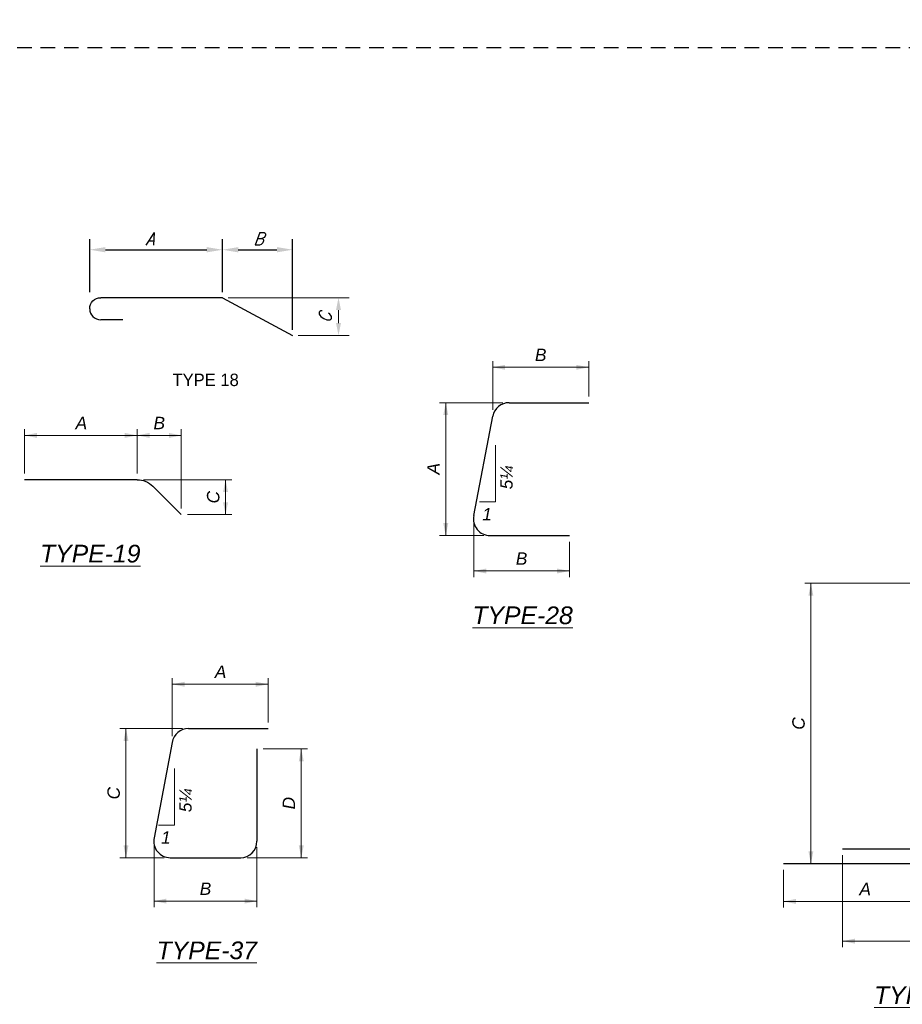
# Paper-space layout 'SL001' of a CAD drawing. Header units: inches. Extents: x -47 to 83, y -66 to 23.
# Tile 2 of 7: x 9 to 18, y -11 to 0. Entities that reach past the tile are written whole.
import ezdxf
from ezdxf.enums import TextEntityAlignment as Align

# ---------------------------------------------------------------- set-up
doc = ezdxf.new("R2010")
doc.units = ezdxf.units.IN
doc.header["$MEASUREMENT"] = 0
doc.linetypes.add('OhDOT_USTN3', pattern=[0.22, 0.165, -0.055])
for name, color, linetype in [('BR_P_Gen_Text', 7, 'Continuous'), ('GM_X_US_Shield', 7, 'Continuous'), ('SH_Cut_Line', 7, 'OhDOT_USTN3'), ('SH_Data', 7, 'Continuous')]:
    doc.layers.add(name, color=color, linetype=linetype)
doc.styles.add('ARCH1', font='romans.shx', dxfattribs={"width": 0.9, "height": 0.375})
doc.styles.add('Font 70-Main Title', font='txt', dxfattribs={"width": 1.15, "height": 0.25})
doc.styles.add('Slanted-Normal', font='font31.shx', dxfattribs={"height": 0.14})
doc.styles.add('Slanted-Normal LS 0.50 Masked', font='ariali.ttf', dxfattribs={"height": 0.14})
doc.styles.add('Slanted-Normal LS 0.50_0', font='font31.shx')
doc.styles.add('Straight-Normal', font='font30.shx', dxfattribs={"height": 0.14})
doc.styles.add('Straight-Sub Title', font='font30.shx', dxfattribs={"height": 0.17})
doc.styles.add('Text - CenterCenter 0.2 Italic Underlined', font='ariali.ttf', dxfattribs={"height": 0.2})
doc.styles.add('Text - LeftTop 0.07 Italic', font='ariali.ttf', dxfattribs={"height": 0.14})
doc.dimstyles.new('Fract  Slanted', dxfattribs={"dimscale": 4, "dimtxt": 0.14, "dimasz": 0.14, "dimexe": 0.07, "dimexo": 0.07, "dimgap": 0.07, "dimtad": 1, "dimdec": 4, "dimzin": 3, "dimdsep": 46, "dimlunit": 4, "dimtxsty": 'Slanted-Normal LS 0.50_0', "dimcen": 0.09, "dimclrd": 97, "dimclre": 97, "dimaunit": 1, "dimadec": 4, "dimazin": 3, "dimtfac": 1, "dimtdec": 4, "dimtmove": 0, "dimatfit": 2, "dimfxl": 1, "dimtzin": 3, "dimlwd": 0, "dimlwe": 0, "dimarcsym": 0})

# ---------------------------------------------------------------- blocks, each defined once
blk = doc.blocks.new('BRDG2')
at = {"layer": 'SH_Cut_Line', "color": 7, "linetype": 'OhDOT_USTN3', "flags": 128}
blk.add_lwpolyline([(0, 22), (34, 22), (34, 0), (0, 0), (0, 22)], close=True, dxfattribs=at)
at = {"layer": 'SH_Data', "style": 'Straight-Normal'}
for tag, p in [('DESIGNAGENCY1', (32.92083249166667, 19.78970776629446)), ('DESIGNAGENCY2', (33.25416515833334, 19.78979109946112))]:
    blk.add_attdef(tag, text='', height=0.14, rotation=90, dxfattribs=at).set_placement(p, align=Align.MIDDLE_CENTER)
blk.add_attdef('REVISED', text='', height=0.14, rotation=90, dxfattribs=at).set_placement((33.47309297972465, 15.52034544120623), align=Align.BOTTOM_CENTER)
at = {"layer": 'SH_Data', "style": 'Straight-Normal', "flags": 8}
for tag, p in [('TITLEAREA2M', (33.04166558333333, 9.537564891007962)), ('TITLEAREA2B', (33.33333166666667, 9.537564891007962))]:
    blk.add_attdef(tag, text='', height=0.14, rotation=90, dxfattribs=at).set_placement(p, align=Align.MIDDLE_CENTER)
at = {"layer": 'SH_Data', "style": 'Font 70-Main Title', "width": 1.15}
blk.add_attdef('TITLEAREA1', text='', height=0.25, rotation=90, dxfattribs=at).set_placement((32.7999994, 3.530035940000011), align=Align.MIDDLE_CENTER)
at = {"layer": 'SH_Data', "style": 'Font 70-Main Title', "width": 1.15, "flags": 8}
blk.add_attdef('PIDNO', (33.32681916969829, 3.618397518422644), '', height=0.15, rotation=90, dxfattribs=at)
at = {"layer": 'SH_Data', "style": 'Straight-Sub Title'}
for tag, p in [('SUBSHEETNO', (32.76992886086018, 1.582127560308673)), ('SUBSHEETTOTAL', (33.26992886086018, 1.582127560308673)), ('SHEETNO', (33.02029541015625, 1.003084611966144)), ('SHEETTOTAL', (33.02029541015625, 0.663376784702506))]:
    blk.add_attdef(tag, text='', height=0.17, dxfattribs=at).set_placement(p, align=Align.BOTTOM_CENTER)
blk = doc.blocks.new('*D957')
at = {"layer": 'BR_P_Gen_Text', "color": 7, "linetype": 'Continuous', "lineweight": 0, "transparency": 16777216}
for p, q in [((-0.7522078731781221, 0.9048418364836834), (-0.7522078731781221, 1.404841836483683)), ((-0.7522078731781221, 1.334841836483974), (0.5192387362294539, 1.334841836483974)), ((0.5192387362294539, 0.9048418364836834), (0.5192387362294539, 1.404841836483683))]:
    blk.add_line(p, q, dxfattribs=at)
blk.add_solid([(-0.6122078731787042, 1.306841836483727), (-0.7522078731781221, 1.334841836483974), (-0.6122078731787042, 1.362841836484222)], dxfattribs=at)
at = {"layer": 'BR_P_Gen_Text', "color": 7, "linetype": 'Continuous', "lineweight": 0, "transparency": 16777216, "extrusion": (0, 0, -1)}
blk.add_solid([(-0.379238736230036, 1.362841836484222), (-0.5192387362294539, 1.334841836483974), (-0.379238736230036, 1.306841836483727)], dxfattribs=at)
at = {"layer": 'Defpoints', "transparency": 16777216}
for p in [(-0.1164845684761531, 1.334841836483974), (0.5192387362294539, 1.334841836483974), (-0.7522078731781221, 0.8348418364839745), (0.5192387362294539, 0.8348418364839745)]:
    blk.add_point(p, dxfattribs=at)
at = {"layer": 'BR_P_Gen_Text', "color": 7, "linetype": 'Continuous', "transparency": 16777216, "style": 'Slanted-Normal LS 0.50 Masked'}
blk.add_text('A', height=0.14, dxfattribs=at).set_placement((-0.1768275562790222, 1.474841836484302), align=Align.MIDDLE_LEFT)
blk = doc.blocks.new('*D958')
at = {"layer": 'BR_P_Gen_Text', "color": 7, "linetype": 'Continuous', "lineweight": 0, "transparency": 16777216}
for p, q in [((0.5192387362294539, 0.9048418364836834), (0.5192387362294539, 1.404841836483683)), ((0.5192387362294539, 1.334841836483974), (1.016944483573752, 1.334841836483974)), ((1.016944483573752, 0.5106894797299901), (1.016944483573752, 1.404841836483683))]:
    blk.add_line(p, q, dxfattribs=at)
blk.add_solid([(0.6592387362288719, 1.306841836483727), (0.5192387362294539, 1.334841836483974), (0.6592387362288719, 1.362841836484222)], dxfattribs=at)
at = {"layer": 'BR_P_Gen_Text', "color": 7, "linetype": 'Continuous', "lineweight": 0, "transparency": 16777216, "extrusion": (0, 0, -1)}
blk.add_solid([(-0.8769444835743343, 1.362841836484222), (-1.016944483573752, 1.334841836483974), (-0.8769444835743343, 1.306841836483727)], dxfattribs=at)
at = {"layer": 'Defpoints', "transparency": 16777216}
for p in [(0.7680916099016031, 1.334841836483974), (1.016944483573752, 1.334841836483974), (0.5192387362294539, 0.8348418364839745), (1.016944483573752, 0.4406894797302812)]:
    blk.add_point(p, dxfattribs=at)
at = {"layer": 'BR_P_Gen_Text', "color": 7, "linetype": 'Continuous', "transparency": 16777216, "style": 'Slanted-Normal LS 0.50 Masked'}
blk.add_text('B', height=0.14, dxfattribs=at).set_placement((0.702733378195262, 1.474841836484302), align=Align.MIDDLE_LEFT)
blk = doc.blocks.new('*D959')
at = {"layer": 'BR_P_Gen_Text', "color": 7, "linetype": 'Continuous', "lineweight": 0, "transparency": 16777216}
for p, q in [((0.5892387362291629, 0.8348418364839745), (1.586944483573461, 0.8348418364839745)), ((1.516944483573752, 0.8348418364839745), (1.516944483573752, 0.4406894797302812)), ((1.086944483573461, 0.4406894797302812), (1.586944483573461, 0.4406894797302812))]:
    blk.add_line(p, q, dxfattribs=at)
at = {"layer": 'BR_P_Gen_Text', "color": 7, "linetype": 'Continuous', "lineweight": 0, "transparency": 16777216, "extrusion": (0, 0, -1)}
blk.add_solid([(-1.488944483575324, 0.6948418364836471), (-1.516944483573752, 0.8348418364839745), (-1.544944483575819, 0.6948418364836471)], dxfattribs=at)
at = {"layer": 'BR_P_Gen_Text', "color": 7, "linetype": 'Continuous', "lineweight": 0, "transparency": 16777216}
blk.add_solid([(1.544944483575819, 0.5806894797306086), (1.516944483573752, 0.4406894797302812), (1.488944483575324, 0.5806894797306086)], dxfattribs=at)
at = {"layer": 'Defpoints', "transparency": 16777216}
for p in [(0.5192387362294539, 0.8348418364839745), (1.516944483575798, 0.6377656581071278), (1.016944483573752, 0.4406894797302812), (1.516944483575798, 0.4406894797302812)]:
    blk.add_point(p, dxfattribs=at)
at = {"layer": 'BR_P_Gen_Text', "color": 7, "linetype": 'Continuous', "transparency": 16777216, "style": 'Slanted-Normal LS 0.50 Masked'}
blk.add_text('C', height=0.14, rotation=90, dxfattribs=at).set_placement((1.376944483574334, 0.5662717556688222), align=Align.MIDDLE_LEFT)
blk = doc.blocks.new('*D961')
at = {"layer": 'BR_P_Gen_Text', "color": 7, "linetype": 'Continuous', "lineweight": 0, "transparency": 16777216}
for p, q in [((-0.3193255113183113, 2.319972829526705), (-0.3193255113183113, 2.870315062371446)), ((-0.3193255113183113, 2.800315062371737), (0.7640078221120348, 2.800315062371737)), ((0.7640078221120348, 2.470315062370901), (0.7640078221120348, 2.870315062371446))]:
    blk.add_line(p, q, dxfattribs=at)
blk.add_solid([(-0.1793255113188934, 2.77231506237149), (-0.3193255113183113, 2.800315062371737), (-0.1793255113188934, 2.828315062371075)], dxfattribs=at)
at = {"layer": 'BR_P_Gen_Text', "color": 7, "linetype": 'Continuous', "lineweight": 0, "transparency": 16777216, "extrusion": (0, 0, -1)}
blk.add_solid([(-0.6240078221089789, 2.828315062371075), (-0.7640078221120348, 2.800315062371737), (-0.6240078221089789, 2.77231506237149)], dxfattribs=at)
at = {"layer": 'Defpoints', "transparency": 16777216}
for p in [(0.2223411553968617, 2.80031506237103), (0.7640078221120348, 2.80031506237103), (0.7640078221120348, 2.400315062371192), (-0.3193255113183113, 2.249972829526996)]:
    blk.add_point(p, dxfattribs=at)
at = {"layer": 'BR_P_Gen_Text', "color": 7, "linetype": 'Continuous', "transparency": 16777216, "style": 'Slanted-Normal LS 0.50 Masked'}
blk.add_text('B', height=0.14, dxfattribs=at).set_placement((0.1569829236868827, 2.940315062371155), align=Align.MIDDLE_LEFT)
blk = doc.blocks.new('*D962')
at = {"layer": 'BR_P_Gen_Text', "color": 7, "linetype": 'Continuous', "lineweight": 0, "transparency": 16777216}
for p, q in [((-0.2055442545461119, 2.400315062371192), (-0.9198408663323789, 2.400315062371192)), ((-0.84984086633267, 2.400315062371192), (-0.84984086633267, 0.9003150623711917)), ((-0.4198408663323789, 0.9003150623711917), (-0.9198408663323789, 0.9003150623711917))]:
    blk.add_line(p, q, dxfattribs=at)
at = {"layer": 'BR_P_Gen_Text', "color": 7, "linetype": 'Continuous', "lineweight": 0, "transparency": 16777216, "extrusion": (0, 0, -1)}
blk.add_solid([(0.8778408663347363, 2.260315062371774), (0.84984086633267, 2.400315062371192), (0.8218408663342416, 2.260315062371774)], dxfattribs=at)
at = {"layer": 'BR_P_Gen_Text', "color": 7, "linetype": 'Continuous', "lineweight": 0, "transparency": 16777216}
blk.add_solid([(-0.8218408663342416, 1.040315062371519), (-0.84984086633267, 0.9003150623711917), (-0.8778408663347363, 1.040315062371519)], dxfattribs=at)
at = {"layer": 'Defpoints', "transparency": 16777216}
for p in [(-0.135544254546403, 2.400315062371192), (-0.8498408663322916, 1.650315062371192), (-0.8498408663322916, 0.9003150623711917), (-0.34984086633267, 0.9003150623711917)]:
    blk.add_point(p, dxfattribs=at)
at = {"layer": 'BR_P_Gen_Text', "color": 7, "linetype": 'Continuous', "transparency": 16777216, "style": 'Slanted-Normal LS 0.50 Masked'}
blk.add_text('A', height=0.14, rotation=90, dxfattribs=at).set_placement((-0.9898408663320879, 1.589972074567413), align=Align.MIDDLE_LEFT)
blk = doc.blocks.new('*D963')
at = {"layer": 'BR_P_Gen_Text', "color": 7, "linetype": 'Continuous', "lineweight": 0, "transparency": 16777216}
for p, q in [((-0.5334621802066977, 1.055755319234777), (-0.5334621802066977, 0.4303150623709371)), ((0.5460598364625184, 0.8303150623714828), (0.5460598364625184, 0.4303150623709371)), ((-0.5334621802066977, 0.5003150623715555), (0.5460598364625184, 0.5003150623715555))]:
    blk.add_line(p, q, dxfattribs=at)
blk.add_solid([(-0.3934621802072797, 0.4723150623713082), (-0.5334621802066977, 0.5003150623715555), (-0.3934621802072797, 0.5283150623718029)], dxfattribs=at)
at = {"layer": 'BR_P_Gen_Text', "color": 7, "linetype": 'Continuous', "lineweight": 0, "transparency": 16777216, "extrusion": (0, 0, -1)}
blk.add_solid([(-0.4060598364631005, 0.5283150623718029), (-0.5460598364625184, 0.5003150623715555), (-0.4060598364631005, 0.4723150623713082)], dxfattribs=at)
at = {"layer": 'Defpoints', "transparency": 16777216}
for p in [(-0.5334621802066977, 1.125755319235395), (0.5460598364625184, 0.9003150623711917), (0.006298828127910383, 0.5003150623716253), (0.5460598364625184, 0.5003150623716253)]:
    blk.add_point(p, dxfattribs=at)
at = {"layer": 'BR_P_Gen_Text', "color": 7, "linetype": 'Continuous', "transparency": 16777216, "style": 'Slanted-Normal LS 0.50 Masked'}
blk.add_text('B', height=0.14, dxfattribs=at).set_placement((-0.05905940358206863, 0.6403150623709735), align=Align.MIDDLE_LEFT)
blk = doc.blocks.new('*D969')
at = {"layer": 'BR_P_Gen_Text', "color": 7, "linetype": 'Continuous', "lineweight": 0, "transparency": 16777216}
for p, q in [((-0.3722634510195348, 2.417802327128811), (-0.3722634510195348, 3.074668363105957)), ((-0.3722634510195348, 3.004668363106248), (0.7110698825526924, 3.004668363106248)), ((0.7110698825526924, 2.574668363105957), (0.7110698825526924, 3.074668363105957))]:
    blk.add_line(p, q, dxfattribs=at)
blk.add_solid([(-0.2322634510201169, 2.976668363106), (-0.3722634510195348, 3.004668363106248), (-0.2322634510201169, 3.032668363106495)], dxfattribs=at)
at = {"layer": 'BR_P_Gen_Text', "color": 7, "linetype": 'Continuous', "lineweight": 0, "transparency": 16777216, "extrusion": (0, 0, -1)}
blk.add_solid([(-0.5710698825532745, 3.032668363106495), (-0.7110698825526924, 3.004668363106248), (-0.5710698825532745, 2.976668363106)], dxfattribs=at)
at = {"layer": 'Defpoints', "transparency": 16777216}
for p in [(0.1694032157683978, 3.004668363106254), (0.7110698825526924, 3.004668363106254), (0.7110698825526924, 2.504668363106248), (-0.3722634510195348, 2.347802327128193)]:
    blk.add_point(p, dxfattribs=at)
at = {"layer": 'BR_P_Gen_Text', "color": 7, "linetype": 'Continuous', "transparency": 16777216, "style": 'Slanted-Normal LS 0.50 Masked'}
blk.add_text('A', height=0.14, dxfattribs=at).set_placement((0.1090602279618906, 3.144668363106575), align=Align.MIDDLE_LEFT)
blk = doc.blocks.new('*D970')
at = {"layer": 'BR_P_Gen_Text', "color": 7, "linetype": 'Continuous', "lineweight": 0, "transparency": 16777216}
for p, q in [((-0.5773170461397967, 1.201270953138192), (-0.5773170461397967, 0.4861093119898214)), ((0.5855744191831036, 1.163835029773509), (0.5855744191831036, 0.4861093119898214)), ((-0.5773170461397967, 0.5561093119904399), (0.5855744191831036, 0.5561093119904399))]:
    blk.add_line(p, q, dxfattribs=at)
blk.add_solid([(-0.4373170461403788, 0.5281093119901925), (-0.5773170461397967, 0.5561093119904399), (-0.4373170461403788, 0.5841093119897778)], dxfattribs=at)
at = {"layer": 'BR_P_Gen_Text', "color": 7, "linetype": 'Continuous', "lineweight": 0, "transparency": 16777216, "extrusion": (0, 0, -1)}
blk.add_solid([(-0.4455744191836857, 0.5841093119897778), (-0.5855744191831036, 0.5561093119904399), (-0.4455744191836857, 0.5281093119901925)], dxfattribs=at)
at = {"layer": 'Defpoints', "transparency": 16777216}
for p in [(-0.5773170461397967, 1.271270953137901), (0.5855744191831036, 1.233835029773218), (0.004128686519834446, 0.5561093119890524), (0.5855744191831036, 0.5561093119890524)]:
    blk.add_point(p, dxfattribs=at)
at = {"layer": 'BR_P_Gen_Text', "color": 7, "linetype": 'Continuous', "transparency": 16777216, "style": 'Slanted-Normal LS 0.50 Masked'}
blk.add_text('B', height=0.14, dxfattribs=at).set_placement((-0.06122954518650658, 0.6961093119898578), align=Align.MIDDLE_LEFT)
blk = doc.blocks.new('*D971')
at = {"layer": 'BR_P_Gen_Text', "color": 7, "linetype": 'Continuous', "lineweight": 0, "transparency": 16777216}
for p, q in [((-0.2572828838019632, 2.504668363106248), (-0.9635922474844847, 2.504668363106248)), ((-0.8935922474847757, 2.504668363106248), (-0.8935922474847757, 1.046335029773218)), ((-0.4635922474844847, 1.046335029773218), (-0.9635922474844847, 1.046335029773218))]:
    blk.add_line(p, q, dxfattribs=at)
at = {"layer": 'BR_P_Gen_Text', "color": 7, "linetype": 'Continuous', "lineweight": 0, "transparency": 16777216, "extrusion": (0, 0, -1)}
blk.add_solid([(0.9215922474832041, 2.36466836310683), (0.8935922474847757, 2.504668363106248), (0.8655922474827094, 2.36466836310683)], dxfattribs=at)
at = {"layer": 'BR_P_Gen_Text', "color": 7, "linetype": 'Continuous', "lineweight": 0, "transparency": 16777216}
blk.add_solid([(-0.8655922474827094, 1.186335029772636), (-0.8935922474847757, 1.046335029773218), (-0.9215922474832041, 1.186335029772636)], dxfattribs=at)
at = {"layer": 'Defpoints', "transparency": 16777216}
for p in [(-0.1872828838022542, 2.504668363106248), (-0.893592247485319, 1.775501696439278), (-0.893592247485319, 1.046335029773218), (-0.3935922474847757, 1.046335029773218)]:
    blk.add_point(p, dxfattribs=at)
at = {"layer": 'BR_P_Gen_Text', "color": 7, "linetype": 'Continuous', "transparency": 16777216, "style": 'Slanted-Normal LS 0.50 Masked'}
blk.add_text('C', height=0.14, rotation=90, dxfattribs=at).set_placement((-1.033592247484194, 1.704007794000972), align=Align.MIDDLE_LEFT)
blk = doc.blocks.new('*D972')
at = {"layer": 'BR_P_Gen_Text', "color": 7, "linetype": 'Continuous', "lineweight": 0, "transparency": 16777216}
for p, q in [((0.6555744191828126, 2.275501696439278), (1.155574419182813, 2.275501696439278)), ((1.085574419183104, 1.046335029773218), (1.085574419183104, 2.275501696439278)), ((0.4746029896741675, 1.046335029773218), (1.155574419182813, 1.046335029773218))]:
    blk.add_line(p, q, dxfattribs=at)
at = {"layer": 'BR_P_Gen_Text', "color": 7, "linetype": 'Continuous', "lineweight": 0, "transparency": 16777216, "extrusion": (0, 0, -1)}
blk.add_solid([(-1.057574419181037, 2.13550169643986), (-1.085574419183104, 2.275501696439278), (-1.113574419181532, 2.13550169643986)], dxfattribs=at)
at = {"layer": 'BR_P_Gen_Text', "color": 7, "linetype": 'Continuous', "lineweight": 0, "transparency": 16777216}
blk.add_solid([(1.113574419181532, 1.186335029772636), (1.085574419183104, 1.046335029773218), (1.057574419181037, 1.186335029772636)], dxfattribs=at)
at = {"layer": 'Defpoints', "transparency": 16777216}
for p in [(0.5855744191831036, 2.275501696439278), (1.085574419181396, 2.275501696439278), (1.085574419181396, 1.660918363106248), (0.4046029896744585, 1.046335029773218)]:
    blk.add_point(p, dxfattribs=at)
at = {"layer": 'BR_P_Gen_Text', "color": 7, "linetype": 'Continuous', "transparency": 16777216, "style": 'Slanted-Normal LS 0.50 Masked'}
blk.add_text('D', height=0.14, rotation=90, dxfattribs=at).set_placement((0.9455744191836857, 1.591291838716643), align=Align.MIDDLE_LEFT)
blk = doc.blocks.new('*D974')
at = {"layer": 'BR_P_Gen_Text', "color": 7, "linetype": 'Continuous', "lineweight": 0, "transparency": 16777216}
for p, q in [((0.2602294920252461, 4.533621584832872), (0.2602294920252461, 5.070728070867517)), ((0.9268961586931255, 4.53362158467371), (0.9268961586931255, 5.070728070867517)), ((0.2602294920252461, 5.000728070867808), (0.9268961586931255, 5.000728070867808))]:
    blk.add_line(p, q, dxfattribs=at)
blk.add_solid([(0.400229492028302, 4.972728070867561), (0.2602294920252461, 5.000728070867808), (0.400229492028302, 5.028728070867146)], dxfattribs=at)
at = {"layer": 'BR_P_Gen_Text', "color": 7, "linetype": 'Continuous', "lineweight": 0, "transparency": 16777216, "extrusion": (0, 0, -1)}
blk.add_solid([(-0.7868961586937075, 5.028728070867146), (-0.9268961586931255, 5.000728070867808), (-0.7868961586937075, 4.972728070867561)], dxfattribs=at)
at = {"layer": 'Defpoints', "transparency": 16777216}
for p in [(0.5935628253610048, 5.000728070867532), (0.9268961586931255, 5.000728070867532), (0.2602294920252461, 4.463621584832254), (0.9268961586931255, 4.463621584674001)]:
    blk.add_point(p, dxfattribs=at)
at = {"layer": 'BR_P_Gen_Text', "color": 7, "linetype": 'Continuous', "transparency": 16777216, "style": 'Slanted-Normal LS 0.50 Masked'}
blk.add_text('B', height=0.14, dxfattribs=at).set_placement((0.5282045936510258, 5.140728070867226), align=Align.MIDDLE_LEFT)
blk = doc.blocks.new('*D975')
at = {"layer": 'BR_P_Gen_Text', "color": 7, "linetype": 'Continuous', "lineweight": 0, "transparency": 16777216}
for p, q in [((0.8093961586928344, 4.651121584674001), (1.609396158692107, 4.651121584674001)), ((1.539396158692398, 1.651121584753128), (1.539396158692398, 4.651121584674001)), ((0.8093961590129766, 1.651121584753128), (1.609396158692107, 1.651121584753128))]:
    blk.add_line(p, q, dxfattribs=at)
at = {"layer": 'BR_P_Gen_Text', "color": 7, "linetype": 'Continuous', "lineweight": 0, "transparency": 16777216, "extrusion": (0, 0, -1)}
blk.add_solid([(-1.511396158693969, 4.511121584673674), (-1.539396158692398, 4.651121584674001), (-1.567396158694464, 4.511121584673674)], dxfattribs=at)
at = {"layer": 'BR_P_Gen_Text', "color": 7, "linetype": 'Continuous', "lineweight": 0, "transparency": 16777216}
blk.add_solid([(1.567396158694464, 1.791121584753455), (1.539396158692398, 1.651121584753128), (1.511396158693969, 1.791121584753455)], dxfattribs=at)
at = {"layer": 'Defpoints', "transparency": 16777216}
for p in [(0.7393961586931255, 4.651121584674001), (1.539396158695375, 4.651121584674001), (1.539396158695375, 3.15112158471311), (0.7393961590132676, 1.651121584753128)]:
    blk.add_point(p, dxfattribs=at)
at = {"layer": 'BR_P_Gen_Text', "color": 7, "linetype": 'Continuous', "transparency": 16777216, "style": 'Slanted-Normal LS 0.50 Masked'}
blk.add_text('D', height=0.14, rotation=90, dxfattribs=at).set_placement((1.39939615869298, 3.081495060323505), align=Align.MIDDLE_LEFT)
blk = doc.blocks.new('*D976')
at = {"layer": 'BR_P_Gen_Text', "color": 7, "linetype": 'Continuous', "lineweight": 0, "transparency": 16777216}
for p, q in [((0.3777294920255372, 4.651121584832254), (-1.334556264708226, 4.651121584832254)), ((-1.264556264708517, 4.651121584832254), (-1.264556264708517, 1.484454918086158)), ((-1.503103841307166, 1.484454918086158), (-1.194556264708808, 1.484454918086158))]:
    blk.add_line(p, q, dxfattribs=at)
at = {"layer": 'BR_P_Gen_Text', "color": 7, "linetype": 'Continuous', "lineweight": 0, "transparency": 16777216, "extrusion": (0, 0, -1)}
blk.add_solid([(1.292556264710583, 4.511121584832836), (1.264556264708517, 4.651121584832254), (1.236556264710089, 4.511121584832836)], dxfattribs=at)
at = {"layer": 'BR_P_Gen_Text', "color": 7, "linetype": 'Continuous', "lineweight": 0, "transparency": 16777216}
blk.add_solid([(-1.236556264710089, 1.624454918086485), (-1.264556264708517, 1.484454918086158), (-1.292556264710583, 1.624454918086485)], dxfattribs=at)
at = {"layer": 'Defpoints', "transparency": 16777216}
for p in [(0.4477294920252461, 4.651121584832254), (-1.264556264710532, 3.067788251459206), (-1.573103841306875, 1.484454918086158), (-1.264556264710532, 1.484454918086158)]:
    blk.add_point(p, dxfattribs=at)
at = {"layer": 'BR_P_Gen_Text', "color": 7, "linetype": 'Continuous', "transparency": 16777216, "style": 'Slanted-Normal LS 0.50 Masked'}
blk.add_text('C', height=0.14, rotation=90, dxfattribs=at).set_placement((-1.404556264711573, 2.9962943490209), align=Align.MIDDLE_LEFT)
blk = doc.blocks.new('*D977')
at = {"layer": 'BR_P_Gen_Text', "color": 7, "linetype": 'Continuous', "lineweight": 0, "transparency": 16777216}
for p, q in [((0.2602294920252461, 1.601954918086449), (0.2602294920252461, 0.9883918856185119)), ((-1.573103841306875, 1.414454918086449), (-1.573103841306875, 0.9883918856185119)), ((0.2602294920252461, 1.058391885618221), (-1.573103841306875, 1.058391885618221))]:
    blk.add_line(p, q, dxfattribs=at)
blk.add_solid([(-1.433103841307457, 1.030391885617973), (-1.573103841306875, 1.058391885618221), (-1.433103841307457, 1.086391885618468)], dxfattribs=at)
at = {"layer": 'BR_P_Gen_Text', "color": 7, "linetype": 'Continuous', "lineweight": 0, "transparency": 16777216, "extrusion": (0, 0, -1)}
blk.add_solid([(-0.1202294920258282, 1.086391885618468), (-0.2602294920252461, 1.058391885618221), (-0.1202294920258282, 1.030391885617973)], dxfattribs=at)
at = {"layer": 'Defpoints', "transparency": 16777216}
for p in [(0.2602294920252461, 1.671954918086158), (-1.573103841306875, 1.484454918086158), (-1.573103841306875, 1.058391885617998), (-0.6564371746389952, 1.058391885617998)]:
    blk.add_point(p, dxfattribs=at)
at = {"layer": 'BR_P_Gen_Text', "color": 7, "linetype": 'Continuous', "transparency": 16777216, "style": 'Slanted-Normal LS 0.50 Masked'}
blk.add_text('A', height=0.14, dxfattribs=at).set_placement((-0.7167801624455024, 1.198391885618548), align=Align.MIDDLE_LEFT)
blk = doc.blocks.new('*D978')
at = {"layer": 'BR_P_Gen_Text', "color": 7, "linetype": 'Continuous', "lineweight": 0, "transparency": 16777216}
for p, q in [((0.9268961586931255, 1.768621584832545), (0.9268961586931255, 0.5398518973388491)), ((-0.906437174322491, 1.581121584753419), (-0.906437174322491, 0.5398518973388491)), ((0.9268961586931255, 0.609851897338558), (-0.906437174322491, 0.609851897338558))]:
    blk.add_line(p, q, dxfattribs=at)
blk.add_solid([(-0.7664371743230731, 0.5818518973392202), (-0.906437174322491, 0.609851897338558), (-0.7664371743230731, 0.6378518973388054)], dxfattribs=at)
at = {"layer": 'BR_P_Gen_Text', "color": 7, "linetype": 'Continuous', "lineweight": 0, "transparency": 16777216, "extrusion": (0, 0, -1)}
blk.add_solid([(-0.7868961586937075, 0.6378518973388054), (-0.9268961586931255, 0.609851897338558), (-0.7868961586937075, 0.5818518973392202)], dxfattribs=at)
at = {"layer": 'Defpoints', "transparency": 16777216}
for p in [(0.9268961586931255, 1.838621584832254), (-0.906437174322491, 1.651121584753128), (-0.906437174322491, 0.6098518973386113), (0.01022949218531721, 0.6098518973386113)]:
    blk.add_point(p, dxfattribs=at)
at = {"layer": 'BR_P_Gen_Text', "color": 7, "linetype": 'Continuous', "transparency": 16777216, "style": 'Slanted-Normal LS 0.50 Masked'}
blk.add_text('A', height=0.14, dxfattribs=at).set_placement((-0.05011349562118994, 0.7498518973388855), align=Align.MIDDLE_LEFT)
blk = doc.blocks.new('REBAR19')
at = {"layer": 'BR_P_Gen_Text', "color": 30}
for p, q in [((0.5192387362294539, 0.8348418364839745), (-0.7522078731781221, 0.8348418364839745)), ((0.6960154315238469, 0.7616185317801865), (1.016944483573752, 0.4406894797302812))]:
    blk.add_line(p, q, dxfattribs=at)
at = {"layer": 'BR_P_Gen_Text', "color": 30, "extrusion": (0, 0, -1)}
blk.add_arc((-0.5192387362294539, 0.5848418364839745), 0.25, 90.00000000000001, 135, dxfattribs=at)
at = {"layer": 'BR_P_Gen_Text', "lineweight": 13, "style": 'Text - CenterCenter 0.2 Italic Underlined'}
blk.add_text('%%uTYPE-19%%U', height=0.2, dxfattribs=at).set_placement((-0.01057684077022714, 0), align=Align.MIDDLE_CENTER)
at = {"layer": 'BR_P_Gen_Text', "color": 7, "linetype": 'Continuous', "lineweight": 0}
for base, p1, p2, text, override, picture, middle in [((0.5192387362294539, 1.334841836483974), (-0.7522078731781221, 0.8348418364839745), (0.5192387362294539, 0.8348418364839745), 'A', {"dimatfit": 3}, '*D957', (-0.1164845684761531, 1.334841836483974)), ((1.016944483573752, 1.334841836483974), (0.5192387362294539, 0.8348418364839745), (1.016944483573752, 0.4406894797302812), 'B', {"dimdec": 4, "dimlfac": 12, "dimlunit": 5, "dimatfit": 3}, '*D958', (0.7680916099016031, 1.334841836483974))]:
    dim = blk.add_linear_dim(base=base, p1=p1, p2=p2, text=text, dimstyle='Fract  Slanted', override=override, dxfattribs=at)
    dim.commit()
    dim.dimension.update_dxf_attribs({"geometry": picture, "text_midpoint": middle})
dim = blk.add_linear_dim(base=(1.516944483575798, 0.4406894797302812), p1=(0.5192387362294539, 0.8348418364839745), p2=(1.016944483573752, 0.4406894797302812), angle=270, text='C', dimstyle='Fract  Slanted', override={"dimdec": 4, "dimlfac": 12, "dimlunit": 5, "dimatfit": 3}, dxfattribs=at)
dim.commit()
dim.dimension.update_dxf_attribs({"geometry": '*D959', "text_midpoint": (1.516944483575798, 0.6377656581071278)})
blk = doc.blocks.new('REBAR28')
at = {"layer": 'BR_P_Gen_Text', "color": 30}
for p, q in [((-0.135544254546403, 2.400315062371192), (0.7640078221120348, 2.400315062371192)), ((-0.5334621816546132, 1.125755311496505), (-0.3193255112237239, 2.249972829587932)), ((-0.34984086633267, 0.9003150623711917), (0.5460598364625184, 0.9003150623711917))]:
    blk.add_line(p, q, dxfattribs=at)
at = {"layer": 'BR_P_Gen_Text', "color": 7, "linetype": 'Continuous', "lineweight": 0}
for p, q in [((-0.2879877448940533, 1.280342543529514), (-0.2879877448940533, 1.920635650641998)), ((-0.468750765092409, 1.280342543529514), (-0.2879877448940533, 1.280342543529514))]:
    blk.add_line(p, q, dxfattribs=at)
at = {"layer": 'BR_P_Gen_Text', "color": 30}
for centre, start, end in [((-0.135544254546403, 2.212815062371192), 90, 168.5697558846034), ((-0.34984086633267, 1.087815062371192), 168.3257004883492, 270)]:
    blk.add_arc(centre, 0.1875, start, end, dxfattribs=at)
at = {"layer": 'BR_P_Gen_Text', "lineweight": 0, "style": 'Text - CenterCenter 0.2 Italic Underlined'}
blk.add_text('1', height=0.14, dxfattribs=at).set_placement((-0.3837859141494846, 1.140959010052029), align=Align.MIDDLE_CENTER)
at = {"layer": 'BR_P_Gen_Text', "lineweight": 13, "style": 'Text - CenterCenter 0.2 Italic Underlined'}
blk.add_text('%%uTYPE-28%%U', height=0.2, dxfattribs=at).set_placement((0.01750914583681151, 0), align=Align.MIDDLE_CENTER)
at = {"layer": 'BR_P_Gen_Text', "color": 7, "linetype": 'Continuous', "insert": (-0.1621868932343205, 1.558131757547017), "char_height": 0.14, "attachment_point": 5, "rotation": 90, "line_spacing_factor": 0.8678571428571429, "style": 'Text - LeftTop 0.07 Italic'}
blk.add_mtext('\\C256;5¼', dxfattribs=at)
at = {"layer": 'BR_P_Gen_Text', "color": 7, "linetype": 'Continuous', "lineweight": 0}
dim = blk.add_linear_dim(base=(0.7640078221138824, 2.800315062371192), p1=(-0.3193255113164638, 2.249972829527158), p2=(0.7640078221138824, 2.400315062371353), text='B', dimstyle='Fract  Slanted', override={"dimatfit": 3}, dxfattribs=at)
dim.commit()
dim.dimension.update_dxf_attribs({"geometry": '*D961', "text_midpoint": (0.2223411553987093, 2.800315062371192), "insert": (1.847577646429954e-12, 1.616484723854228e-13)})
dim = blk.add_linear_dim(base=(-0.8498408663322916, 0.9003150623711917), p1=(-0.135544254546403, 2.400315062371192), p2=(-0.34984086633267, 0.9003150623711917), angle=270, text='A', dimstyle='Fract  Slanted', override={"dimatfit": 3}, dxfattribs=at)
dim.commit()
dim.dimension.update_dxf_attribs({"geometry": '*D962', "text_midpoint": (-0.8498408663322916, 1.650315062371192)})
dim = blk.add_linear_dim(base=(0.5460598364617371, 0.5003150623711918), p1=(-0.533462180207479, 1.125755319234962), p2=(0.5460598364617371, 0.9003150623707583), text='B', dimstyle='Fract  Slanted', override={"dimatfit": 3}, dxfattribs=at)
dim.commit()
dim.dimension.update_dxf_attribs({"geometry": '*D963', "text_midpoint": (0.006298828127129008, 0.5003150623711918)})
blk = doc.blocks.new('REBAR37')
at = {"layer": 'BR_P_Gen_Text', "color": 30}
for p, q in [((-0.1872828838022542, 2.504668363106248), (0.7110698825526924, 2.504668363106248)), ((-0.3722634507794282, 2.347802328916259), (-0.5773170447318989, 1.271270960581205)), ((0.5855744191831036, 2.275501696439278), (0.5855744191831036, 1.233835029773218)), ((-0.3935922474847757, 1.046335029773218), (0.4046029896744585, 1.046335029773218))]:
    blk.add_line(p, q, dxfattribs=at)
at = {"layer": 'BR_P_Gen_Text', "color": 7, "linetype": 'Continuous', "lineweight": 0}
for p, q in [((-0.347206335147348, 1.414670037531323), (-0.347206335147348, 2.054963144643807)), ((-0.5279693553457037, 1.414670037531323), (-0.347206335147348, 1.414670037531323))]:
    blk.add_line(p, q, dxfattribs=at)
at = {"layer": 'BR_P_Gen_Text', "color": 30}
for centre, start, end in [((-0.1872828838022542, 2.317168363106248), 90, 170.5967954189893), ((-0.3935922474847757, 1.233835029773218), 168.4830243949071, 270), ((0.3980744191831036, 1.233835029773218), 270, 0)]:
    blk.add_arc(centre, 0.1875, start, end, dxfattribs=at)
at = {"layer": 'BR_P_Gen_Text', "lineweight": 0, "style": 'Text - CenterCenter 0.2 Italic Underlined'}
blk.add_text('1', height=0.14, dxfattribs=at).set_placement((-0.4430045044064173, 1.275286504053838), align=Align.MIDDLE_CENTER)
at = {"layer": 'BR_P_Gen_Text', "lineweight": 13, "style": 'Text - CenterCenter 0.2 Italic Underlined'}
blk.add_text('%%uTYPE-37%%U', height=0.2, dxfattribs=at).set_placement((0.01896329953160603, 0), align=Align.MIDDLE_CENTER)
at = {"layer": 'BR_P_Gen_Text', "color": 7, "linetype": 'Continuous', "insert": (-0.2200878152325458, 1.695259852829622), "char_height": 0.14, "attachment_point": 5, "rotation": 90, "line_spacing_factor": 0.8678571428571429, "style": 'Text - LeftTop 0.07 Italic'}
blk.add_mtext('\\C256;5¼', dxfattribs=at)
at = {"layer": 'BR_P_Gen_Text', "color": 7, "linetype": 'Continuous', "lineweight": 0}
dim = blk.add_linear_dim(base=(0.7110698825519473, 3.004668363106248), p1=(-0.37226345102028, 2.347802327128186), p2=(0.7110698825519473, 2.504668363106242), text='A', dimstyle='Fract  Slanted', override={"dimatfit": 3}, dxfattribs=at)
dim.commit()
dim.dimension.update_dxf_attribs({"geometry": '*D969', "text_midpoint": (0.1694032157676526, 3.004668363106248)})
for base, p1, p2, angle, text, picture, middle in [((-0.893592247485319, 1.046335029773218), (-0.1872828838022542, 2.504668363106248), (-0.3935922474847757, 1.046335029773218), 270, 'C', '*D971', (-0.893592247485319, 1.775501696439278)), ((1.085574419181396, 2.275501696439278), (0.4046029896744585, 1.046335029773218), (0.5855744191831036, 2.275501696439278), 90, 'D', '*D972', (1.085574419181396, 1.660918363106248))]:
    dim = blk.add_linear_dim(base=base, p1=p1, p2=p2, angle=angle, text=text, dimstyle='Fract  Slanted', override={"dimatfit": 3}, dxfattribs=at)
    dim.commit()
    dim.dimension.update_dxf_attribs({"geometry": picture, "text_midpoint": middle})
dim = blk.add_linear_dim(base=(0.5855744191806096, 0.5561093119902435), p1=(-0.5773170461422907, 1.271270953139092), p2=(0.5855744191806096, 1.233835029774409), text='B', dimstyle='Fract  Slanted', override={"dimatfit": 3}, dxfattribs=at)
dim.commit()
dim.dimension.update_dxf_attribs({"geometry": '*D970', "text_midpoint": (0.004128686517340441, 0.5561093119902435), "insert": (-2.494005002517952e-12, 1.191047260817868e-12)})
blk = doc.blocks.new('REBAR30')
at = {"layer": 'BR_P_Gen_Text', "color": 30}
for p, q in [((0.4477294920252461, 4.651121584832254), (0.7393988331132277, 4.651121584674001)), ((0.2602294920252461, 1.671954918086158), (0.2602294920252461, 4.463621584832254)), ((0.9268961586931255, 1.838621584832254), (0.9268961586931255, 4.463621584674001)), ((-0.906437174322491, 1.651121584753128), (0.7393961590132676, 1.651121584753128)), ((-1.573103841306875, 1.484454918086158), (0.07272949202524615, 1.484454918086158))]:
    blk.add_line(p, q, dxfattribs=at)
for centre, start, end in [((0.4477294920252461, 4.463621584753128), 90, 179.9999999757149), ((0.7393961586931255, 4.463621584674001), 0, 90), ((0.7393961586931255, 1.838621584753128), 270.0000000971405, 0), ((0.07272949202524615, 1.671954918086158), 270, 0)]:
    blk.add_arc(centre, 0.1875, start, end, dxfattribs=at)
at = {"layer": 'BR_P_Gen_Text', "lineweight": 13, "style": 'Text - CenterCenter 0.2 Italic Underlined'}
blk.add_text('%%uTYPE-30%%U', height=0.2, dxfattribs=at).set_placement((0.01599242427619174, 0), align=Align.MIDDLE_CENTER)
at = {"layer": 'BR_P_Gen_Text', "color": 7, "linetype": 'Continuous', "lineweight": 0}
dim = blk.add_linear_dim(base=(0.9268961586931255, 5.000728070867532), p1=(0.2602294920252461, 4.463621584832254), p2=(0.9268961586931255, 4.463621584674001), text='B', dimstyle='Fract  Slanted', override={"dimdec": 4, "dimlfac": 12, "dimlunit": 5, "dimatfit": 3}, dxfattribs=at)
dim.commit()
dim.dimension.update_dxf_attribs({"geometry": '*D974', "text_midpoint": (0.5935628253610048, 5.000728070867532)})
for base, p1, p2, angle, text, picture, middle in [((-1.264556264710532, 1.484454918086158), (0.4477294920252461, 4.651121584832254), (-1.573103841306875, 1.484454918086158), 270, 'C', '*D976', (-1.264556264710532, 3.067788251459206)), ((1.539396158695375, 4.651121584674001), (0.7393961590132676, 1.651121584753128), (0.7393961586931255, 4.651121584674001), 90, 'D', '*D975', (1.539396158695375, 3.15112158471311)), ((-0.906437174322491, 0.6098518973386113), (0.9268961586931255, 1.838621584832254), (-0.906437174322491, 1.651121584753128), 180, 'A', '*D978', (0.01022949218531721, 0.6098518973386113)), ((-1.573103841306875, 1.058391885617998), (0.2602294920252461, 1.671954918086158), (-1.573103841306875, 1.484454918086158), 180, 'A', '*D977', (-0.6564371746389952, 1.058391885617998))]:
    dim = blk.add_linear_dim(base=base, p1=p1, p2=p2, angle=angle, text=text, dimstyle='Fract  Slanted', override={"dimatfit": 3}, dxfattribs=at)
    dim.commit()
    dim.dimension.update_dxf_attribs({"geometry": picture, "text_midpoint": middle})

psp = doc.layouts.new('SL001')

# ---------------------------------------------------------------- linework, layer by layer
at = {"layer": 'BR_P_Gen_Text'}
for p, q in [((9.299696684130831, -2.758402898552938), (9.299696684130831, -2.162125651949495)), ((10.79969668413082, -2.758402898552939), (10.79969668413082, -2.16212565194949)), ((11.59120709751, -3.184865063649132), (11.59120709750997, -2.16212565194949)), ((9.477807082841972, -2.28081548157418), (10.62158628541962, -2.28081548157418)), ((10.97780708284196, -2.28081548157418), (11.41309669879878, -2.28081548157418)), ((10.79969668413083, -2.822749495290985), (9.424696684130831, -2.822749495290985)), ((10.79969668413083, -2.822749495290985), (11.59120709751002, -3.249211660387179)), ((9.674696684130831, -3.072749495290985), (9.424696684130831, -3.072749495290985))]:
    psp.add_line(p, q, dxfattribs=at)
at = {"layer": 'BR_P_Gen_Text', "linetype": 'Continuous', "lineweight": 0}
for p, q in [((10.86404328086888, -2.822749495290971), (12.22782254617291, -2.822749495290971)), ((12.10913271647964, -3.109211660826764), (12.10913271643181, -2.962749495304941)), ((11.65555369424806, -3.249211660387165), (12.22782254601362, -3.249211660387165))]:
    psp.add_line(p, q, dxfattribs=at)
at = {"layer": 'BR_P_Gen_Text', "extrusion": (0, 0, -1)}
psp.add_arc((-9.424696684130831, -2.947749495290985), 0.125, 0, 90.00000000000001, dxfattribs=at)
at = {"layer": 'BR_P_Gen_Text'}
psp.add_arc((9.424696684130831, -2.947749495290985), 0.125, 180, 270, dxfattribs=at)
for points in [[(9.477807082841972, -2.251130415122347), (9.477807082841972, -2.310500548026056), (9.299696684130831, -2.28081548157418)], [(10.62158628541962, -2.251130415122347), (10.62158628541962, -2.310500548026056), (10.79969668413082, -2.28081548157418)], [(10.97780708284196, -2.251130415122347), (10.97780708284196, -2.310500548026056), (10.79969668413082, -2.28081548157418)], [(11.41309669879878, -2.251130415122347), (11.41309669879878, -2.310500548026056), (11.59120709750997, -2.28081548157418)]]:
    psp.add_solid(points, dxfattribs=at)
at = {"layer": 'BR_P_Gen_Text', "linetype": 'Continuous', "lineweight": 0, "extrusion": (0, 0, -1)}
psp.add_solid([(-12.08113271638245, -2.962749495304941), (-12.10913271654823, -2.822749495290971), (-12.13713271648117, -2.962749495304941)], dxfattribs=at)
at = {"layer": 'BR_P_Gen_Text', "linetype": 'Continuous', "lineweight": 0}
psp.add_solid([(12.13713271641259, -3.109211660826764), (12.10913271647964, -3.249211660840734), (12.0811327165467, -3.109211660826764)], dxfattribs=at)

# ---------------------------------------------------------------- block references
at = {"layer": 'BR_P_Gen_Text', "color": 30}
for name, p in [('REBAR28', (14.17031272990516, -6.408429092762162)), ('REBAR19', (9.316989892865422, -5.712127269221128)), ('REBAR30', (18.70793610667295, -10.69704147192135))]:
    psp.add_blockref(name, p, dxfattribs=at)
at = {"layer": 'BR_P_Gen_Text', "color": 7, "linetype": 'Continuous', "lineweight": 0}
psp.add_blockref('REBAR37', (10.60317068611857, -10.19158520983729), dxfattribs=at)
at = {"layer": 'GM_X_US_Shield'}
psp.add_blockref('BRDG2', (0, 0), dxfattribs=at)

# ---------------------------------------------------------------- texts
at = {"layer": 'BR_P_Gen_Text', "style": 'ARCH1', "oblique": 20, "width": 0.9}
for s, p in [('A', (9.929315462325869, -2.228009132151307)), ('B', (11.14737611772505, -2.228009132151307))]:
    psp.add_text(s, height=0.1399235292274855, dxfattribs=at).set_placement(p)
psp.add_text('C', height=0.1399235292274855, rotation=90, dxfattribs=at).set_placement((12.03058175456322, -3.106108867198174))
at = {"layer": 'SH_Data', "color": 7, "linetype": 'Continuous', "style": 'Slanted-Normal'}
psp.add_text('TYPE 18', height=0.14, dxfattribs=at).set_placement((10.23437681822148, -3.680057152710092), align=Align.TOP_LEFT)

doc.saveas('drawing.dxf')
